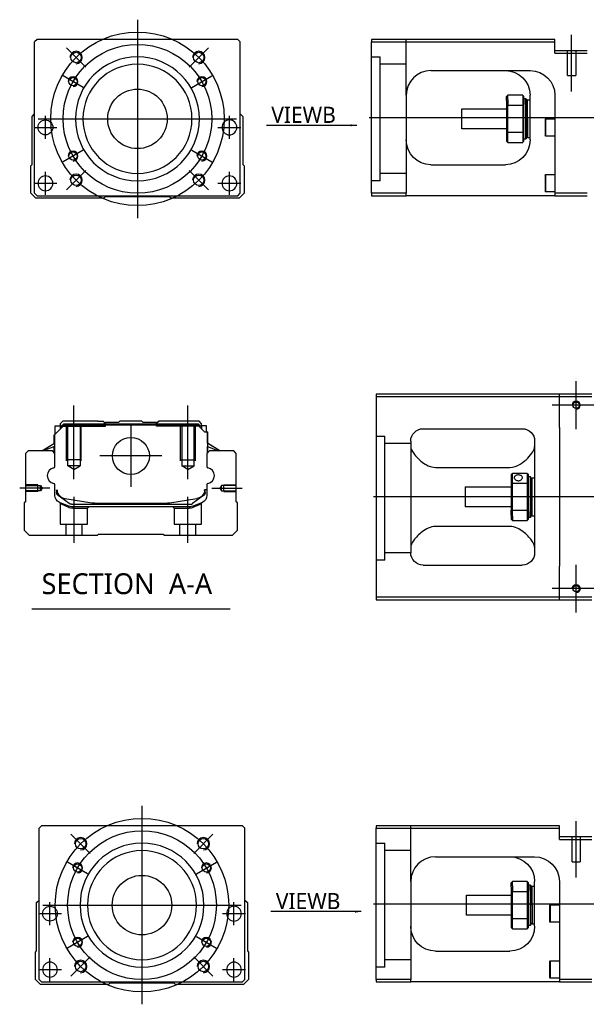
# Model space of a CAD drawing. Header units: millimetres. Extents: x 2891 to 6329, y -1599 to 860.
# Tile 13 of 37: x 3410 to 3639, y -244 to 153. Entities that reach past the tile are written whole.
import ezdxf
from ezdxf.lldxf.tags import DXFTag

# ---------------------------------------------------------------- set-up
doc = ezdxf.new("R2010")
doc.units = ezdxf.units.MM
doc.layers.get('0').update_dxf_attribs({"linetype": 'CONTINUOUS'})
doc.styles.add('CHN', font='Microsoft JhengHei.ttf')
doc.styles.add('DIM-7', font='SIMPLEX.shx', dxfattribs={"width": 0.7, "bigfont": 'chineset.shx'})
tags = doc.linetypes.add('DASHED', pattern=[25.72, 12.86, -12.86]).pattern_tags.tags
tags[6:7] = [DXFTag(74, 4), DXFTag(75, 0), DXFTag(340, '0'), DXFTag(46, 0.0), DXFTag(50, 0.0), DXFTag(44, 0.0), DXFTag(45, 0.0)]
tags[4:5] = [DXFTag(74, 4), DXFTag(75, 0), DXFTag(340, '0'), DXFTag(46, 0.0), DXFTag(50, 0.0), DXFTag(44, 0.0), DXFTag(45, 0.0)]
doc.dimstyles.new('CNS', dxfattribs={"dimtxt": 3.5, "dimasz": 2.5, "dimexe": 1, "dimexo": 1, "dimgap": 1, "dimtad": 1, "dimdsep": 46, "dimtxsty": 'DIM-7', "dimcen": 0.09, "dimclrd": 4, "dimclre": 4, "dimclrt": 1, "dimadec": 0, "dimazin": 0, "dimtfac": 1, "dimtmove": 0, "dimatfit": 3, "dimfxl": 1, "dimtvp": 0.971429, "dimtolj": 1, "dimarcsym": 0})

msp = doc.modelspace()

# ---------------------------------------------------------------- linework, layer by layer
at = {"ltscale": 0.3}
for p, q in [((3457.88, 153.02), (3457.88, 73.02)), ((3417.88, 113.02), (3497.88, 113.02)), ((3459.71, -164.11), (3459.71, -244.11)), ((3419.71, -204.11), (3499.71, -204.11))]:
    msp.add_line(p, q, dxfattribs=at)
at = {"linetype": 'Continuous'}
for p, q in [((3417.38, 145.02), (3416.38, 144.02)), ((3416.38, 83.02), (3416.38, 144.02)), ((3485.88, 145.02), (3417.38, 145.02)), ((3498.38, 145.02), (3485.88, 145.02)), ((3499.38, 144.02), (3498.38, 145.02)), ((3499.38, 83.02), (3499.38, 144.02)), ((3552.29, 145.02), (3552.29, 144.02)), ((3626.29, 145.02), (3552.29, 145.02)), ((3552.29, 144.02), (3626.29, 144.02)), ((3552.29, 83.02), (3552.29, 144.02)), ((3626.29, 144.02), (3626.29, 145.02)), ((3626.29, 139.52), (3626.29, 144.02)), ((3639.29, 140.52), (3626.29, 140.52)), ((3626.29, 139.52), (3639.29, 139.52)), ((3576.29, 132.52), (3616.29, 132.52)), ((3566.29, 122.52), (3566.29, 83.02)), ((3606.79, 120.44), (3606.79, 122.02)), ((3606.79, 120.44), (3606.79, 118.42)), ((3613.29, 122.52), (3607.29, 122.52)), ((3607.29, 120.79), (3607.29, 122.52)), ((3607.29, 120.79), (3607.29, 118.56)), ((3613.29, 122.52), (3613.29, 120.79)), ((3613.29, 120.79), (3613.29, 118.56)), ((3613.79, 118.42), (3613.79, 122.02)), ((3613.79, 121.27), (3614.49, 121.27)), ((3614.49, 121.27), (3614.79, 120.97)), ((3614.49, 118.85), (3614.49, 121.27)), ((3614.79, 120.97), (3614.79, 118.64)), ((3614.79, 120.17), (3615.29, 120.67)), ((3615.29, 120.67), (3616.29, 120.67)), ((3615.29, 113.02), (3615.29, 120.67)), ((3616.29, 104.52), (3616.29, 122.52)), ((3626.29, 122.52), (3626.29, 83.02)), ((3588.79, 117.02), (3606.79, 117.02)), ((3588.79, 113.02), (3588.79, 117.02)), ((3606.79, 118.42), (3606.79, 107.61)), ((3607.29, 107.47), (3607.29, 118.56)), ((3607.29, 118.56), (3613.29, 118.56)), ((3613.29, 118.56), (3613.29, 107.47)), ((3613.79, 107.61), (3613.79, 118.42)), ((3614.49, 118.85), (3614.49, 104.77)), ((3614.79, 105.07), (3614.79, 118.64)), ((3415.38, 114.02), (3416.38, 115.02)), ((3415.38, 94.56), (3415.38, 114.02)), ((3499.38, 115.02), (3500.38, 114.02)), ((3500.38, 114.02), (3500.38, 94.56)), ((3588.79, 109.02), (3588.79, 113.02)), ((3615.29, 113.02), (3615.29, 105.37)), ((3622.29, 112.83), (3622.54, 113.08)), ((3622.29, 112.83), (3622.29, 109.58)), ((3622.54, 113.08), (3626.29, 113.08)), ((3622.54, 113.08), (3622.54, 109.58)), ((3606.79, 109.02), (3588.79, 109.02)), ((3606.79, 107.61), (3606.79, 104.02)), ((3607.29, 103.52), (3607.29, 107.47)), ((3613.29, 107.47), (3607.29, 107.47)), ((3613.29, 107.47), (3613.29, 103.52)), ((3613.79, 104.02), (3613.79, 107.61)), ((3622.29, 109.58), (3622.29, 106.33)), ((3622.54, 109.58), (3622.54, 106.08)), ((3607.29, 103.52), (3613.29, 103.52)), ((3614.49, 104.77), (3613.79, 104.77)), ((3614.79, 105.07), (3614.49, 104.77)), ((3615.29, 105.37), (3614.79, 105.87)), ((3616.29, 105.37), (3615.29, 105.37)), ((3622.54, 106.08), (3622.29, 106.33)), ((3626.29, 106.08), (3622.54, 106.08)), ((3414.88, 94.07), (3415.38, 94.56)), ((3414.88, 83.02), (3414.88, 94.07)), ((3500.38, 94.56), (3500.87, 94.07)), ((3500.88, 94.07), (3500.88, 83.02)), ((3576.29, 94.52), (3606.29, 94.52)), ((3622.29, 90.27), (3622.54, 90.52)), ((3622.29, 90.27), (3622.29, 87.02)), ((3622.54, 90.52), (3626.29, 90.52)), ((3622.54, 90.52), (3622.54, 87.02)), ((3622.29, 87.02), (3622.29, 83.77)), ((3622.54, 83.52), (3622.29, 83.77)), ((3622.54, 87.02), (3622.54, 83.52)), ((3626.29, 83.52), (3622.54, 83.52)), ((3416.88, 81.02), (3414.88, 83.02)), ((3416.38, 83.02), (3417.38, 82.02)), ((3444.38, 81.02), (3416.88, 81.02)), ((3417.38, 82.02), (3498.38, 82.02)), ((3444.88, 81.52), (3444.38, 81.02)), ((3470.88, 81.52), (3444.88, 81.52)), ((3471.38, 81.02), (3470.88, 81.52)), ((3498.88, 81.02), (3471.38, 81.02)), ((3498.38, 82.02), (3499.38, 83.02)), ((3500.88, 83.02), (3498.88, 81.02)), ((3552.29, 83.02), (3552.29, 82.02)), ((3566.29, 83.02), (3552.29, 83.02)), ((3552.29, 82.02), (3566.29, 82.02)), ((3566.29, 82.02), (3566.29, 83.02)), ((3626.29, 82.02), (3566.29, 82.02)), ((3626.29, 83.02), (3626.29, 82.02)), ((3639.29, 83.02), (3626.29, 83.02)), ((3626.29, 82.02), (3639.29, 82.02)), ((3628.12, 2.04), (3554.12, 2.04)), ((3554.12, 2.04), (3554.12, -79.96)), ((3554.12, 1.04), (3628.12, 1.04)), ((3628.12, 1.04), (3628.12, 2.04)), ((3641.12, 2.04), (3628.12, 2.04)), ((3628.12, 1.04), (3641.12, 1.04)), ((3628.12, -11.46), (3628.12, 1.04)), ((3424.35, -14.39), (3428.25, -10.49)), ((3424.75, -10.79), (3426.75, -10.79)), ((3424.75, -13.99), (3424.75, -10.79)), ((3427.75, -8.94), (3426.75, -9.94)), ((3426.75, -9.94), (3426.75, -10.79)), ((3426.75, -10.79), (3426.75, -11.99)), ((3427.25, -10.94), (3426.75, -10.94)), ((3427.25, -10.86), (3428.12, -9.99)), ((3427.25, -11.49), (3427.25, -10.86)), ((3427.49, -10.95), (3427.25, -10.86)), ((3427.49, -10.95), (3428.21, -10.22)), ((3427.49, -11.26), (3427.49, -10.95)), ((3441.93, -8.94), (3427.75, -8.94)), ((3428.12, -9.99), (3482.35, -9.99)), ((3428.21, -10.22), (3428.12, -9.99)), ((3428.21, -10.22), (3482.26, -10.22)), ((3482.22, -10.49), (3428.25, -10.49)), ((3441.93, -8.94), (3444.03, -8.94)), ((3444.03, -8.94), (3444.58, -9.49)), ((3444.58, -9.49), (3444.93, -9.49)), ((3450.23, -9.49), (3444.93, -9.49)), ((3444.93, -9.99), (3444.93, -9.49)), ((3450.23, -9.49), (3450.78, -8.94)), ((3459.68, -8.94), (3450.78, -8.94)), ((3460.23, -9.49), (3459.68, -8.94)), ((3465.53, -9.49), (3460.23, -9.49)), ((3465.53, -9.49), (3465.89, -9.49)), ((3465.53, -9.99), (3465.53, -9.49)), ((3465.88, -9.49), (3466.43, -8.94)), ((3465.89, -9.49), (3466.44, -8.94)), ((3466.43, -8.94), (3466.44, -8.94)), ((3468.53, -8.94), (3466.44, -8.94)), ((3482.72, -8.94), (3468.53, -8.94)), ((3484.92, -13.19), (3482.22, -10.49)), ((3482.26, -10.22), (3482.35, -9.99)), ((3482.98, -10.95), (3482.26, -10.22)), ((3483.22, -10.86), (3482.35, -9.99)), ((3483.72, -9.94), (3482.72, -8.94)), ((3482.98, -10.95), (3483.22, -10.86)), ((3482.98, -11.26), (3482.98, -10.95)), ((3483.22, -11.49), (3483.22, -10.86)), ((3483.72, -10.94), (3483.22, -10.94)), ((3483.72, -10.79), (3483.72, -9.94)), ((3485.72, -10.79), (3483.72, -10.79)), ((3483.72, -10.79), (3483.72, -11.99)), ((3485.72, -13.19), (3485.72, -10.79)), ((3485.72, -10.79), (3485.72, -10.79)), ((3628.12, -11.46), (3628.12, -67.46)), ((3424.25, -17.9), (3424.25, -14.49)), ((3424.35, -17.84), (3424.35, -14.39)), ((3424.4, -14.34), (3424.4, -20.44)), ((3484.92, -13.19), (3486.07, -13.19)), ((3486.07, -13.19), (3486.07, -20.44)), ((3486.07, -13.19), (3486.12, -13.19)), ((3486.12, -17.84), (3486.12, -13.19)), ((3486.12, -13.19), (3486.22, -13.19)), ((3486.22, -17.9), (3486.22, -13.19)), ((3573.12, -11.96), (3613.12, -11.96)), ((3419.35, -20.94), (3424.4, -17.81)), ((3424.4, -19.15), (3419.9, -20.94)), ((3424.25, -21.64), (3424.25, -19.21)), ((3424.35, -21.74), (3424.35, -19.17)), ((3491.12, -20.94), (3486.07, -17.81)), ((3486.07, -19.15), (3490.57, -20.94)), ((3486.12, -21.74), (3486.12, -19.17)), ((3491.12, -20.94), (3486.22, -17.9)), ((3486.22, -21.64), (3486.22, -19.21)), ((3568.12, -16.96), (3568.12, -61.96)), ((3618.12, -16.96), (3618.12, -61.96)), ((3413.73, -20.94), (3412.73, -21.94)), ((3412.73, -21.94), (3412.73, -41.39)), ((3423.55, -20.94), (3413.73, -20.94)), ((3424.55, -21.94), (3423.55, -20.94)), ((3424.55, -27.26), (3424.55, -21.94)), ((3486.92, -20.94), (3485.92, -21.94)), ((3485.92, -21.94), (3485.92, -27.26)), ((3496.73, -20.94), (3486.92, -20.94)), ((3497.73, -21.94), (3496.73, -20.94)), ((3497.73, -41.39), (3497.73, -21.94)), ((3578.12, -27.55), (3608.12, -27.55)), ((3608.62, -30.46), (3608.62, -34.05)), ((3615.12, -29.96), (3609.12, -29.96)), ((3609.12, -33.91), (3609.12, -29.96)), ((3615.12, -29.96), (3615.12, -33.91)), ((3615.62, -34.05), (3615.62, -30.46)), ((3615.62, -31.21), (3616.32, -31.21)), ((3616.32, -31.21), (3616.62, -31.51)), ((3616.32, -31.21), (3616.32, -45.29)), ((3616.62, -45.08), (3616.62, -31.51)), ((3424.55, -38.88), (3424.55, -34.49)), ((3485.92, -34.49), (3485.92, -38.88)), ((3590.12, -35.46), (3608.62, -35.46)), ((3590.12, -35.46), (3590.12, -43.46)), ((3608.62, -34.05), (3608.62, -44.87)), ((3609.12, -45), (3609.12, -33.91)), ((3609.12, -33.91), (3615.12, -33.91)), ((3615.12, -33.91), (3615.12, -45)), ((3615.62, -44.87), (3615.62, -34.05)), ((3616.62, -32.31), (3617.12, -31.81)), ((3617.12, -31.81), (3618.12, -31.81)), ((3617.12, -47.11), (3617.12, -31.81)), ((3425.25, -36.6), (3425.25, -37.68)), ((3425.55, -36.6), (3425.55, -37.64)), ((3425.94, -38.94), (3425.87, -38.89)), ((3430.36, -42.16), (3425.94, -38.94)), ((3484.53, -38.94), (3480.11, -42.16)), ((3484.6, -38.89), (3484.53, -38.94)), ((3485.92, -36.6), (3484.92, -36.6)), ((3484.92, -36.6), (3484.92, -37.64)), ((3485.22, -37.68), (3485.22, -36.6)), ((3412.23, -41.89), (3412.23, -52.94)), ((3412.73, -41.39), (3412.24, -41.89)), ((3428.62, -40.07), (3439.53, -41.81)), ((3431.24, -42.44), (3479.23, -42.44)), ((3478.72, -43.44), (3431.75, -43.44)), ((3441.19, -41.94), (3469.28, -41.94)), ((3470.94, -41.81), (3481.85, -40.07)), ((3484.06, -41.65), (3480.63, -43.06)), ((3498.23, -41.89), (3497.73, -41.39)), ((3498.23, -52.94), (3498.23, -41.89)), ((3608.62, -43.46), (3590.12, -43.46)), ((3608.62, -46.88), (3608.62, -44.87)), ((3608.62, -46.88), (3608.62, -48.46)), ((3615.12, -45), (3609.12, -45)), ((3609.12, -47.24), (3609.12, -45)), ((3609.12, -47.24), (3609.12, -48.96)), ((3615.12, -45), (3615.12, -47.24)), ((3615.12, -47.24), (3615.12, -48.96)), ((3615.62, -48.46), (3615.62, -44.87)), ((3616.32, -47.71), (3616.32, -45.29)), ((3616.62, -47.41), (3616.32, -47.71)), ((3616.62, -45.08), (3616.62, -47.41)), ((3616.62, -46.61), (3617.12, -47.11)), ((3617.12, -47.11), (3618.12, -47.11)), ((3608.12, -51.37), (3578.12, -51.37)), ((3609.12, -48.96), (3615.12, -48.96)), ((3616.32, -47.71), (3615.62, -47.71)), ((3412.23, -52.94), (3414.23, -54.94)), ((3414.23, -54.94), (3441.73, -54.94)), ((3441.73, -54.94), (3442.23, -54.44)), ((3442.23, -54.44), (3468.23, -54.44)), ((3468.23, -54.44), (3468.73, -54.94)), ((3468.73, -54.94), (3496.23, -54.94)), ((3496.23, -54.94), (3498.23, -52.94)), ((3573.12, -66.96), (3613.12, -66.96)), ((3628.12, -79.96), (3628.12, -67.46)), ((3554.12, -79.96), (3554.12, -80.96)), ((3628.12, -79.96), (3554.12, -79.96)), ((3554.12, -80.96), (3628.12, -80.96)), ((3628.12, -80.96), (3628.12, -79.96)), ((3641.12, -79.96), (3628.12, -79.96)), ((3628.12, -80.96), (3641.12, -80.96)), ((3419.21, -172.11), (3418.21, -173.11)), ((3418.21, -234.11), (3418.21, -173.11)), ((3487.71, -172.11), (3419.21, -172.11)), ((3500.21, -172.11), (3487.71, -172.11)), ((3501.21, -173.11), (3500.21, -172.11)), ((3501.21, -234.11), (3501.21, -173.11)), ((3554.12, -172.11), (3554.12, -173.11)), ((3628.12, -172.11), (3554.12, -172.11)), ((3554.12, -173.11), (3628.12, -173.11)), ((3554.12, -234.11), (3554.12, -173.11)), ((3628.12, -173.11), (3628.12, -172.11)), ((3628.12, -177.61), (3628.12, -173.11)), ((3641.12, -176.61), (3628.12, -176.61)), ((3628.12, -177.61), (3641.12, -177.61)), ((3578.12, -184.61), (3618.12, -184.61)), ((3568.12, -194.61), (3568.12, -234.11)), ((3608.62, -196.69), (3608.62, -195.11)), ((3608.62, -196.69), (3608.62, -198.7)), ((3615.12, -194.61), (3609.12, -194.61)), ((3609.12, -196.33), (3609.12, -194.61)), ((3609.12, -196.33), (3609.12, -198.56)), ((3615.12, -194.61), (3615.12, -196.33)), ((3615.12, -196.33), (3615.12, -198.56)), ((3615.62, -198.7), (3615.62, -195.11)), ((3615.62, -195.86), (3616.32, -195.86)), ((3616.32, -195.86), (3616.62, -196.16)), ((3616.32, -198.28), (3616.32, -195.86)), ((3616.32, -198.28), (3616.32, -212.36)), ((3616.62, -196.16), (3616.62, -198.49)), ((3616.62, -196.96), (3617.12, -196.46)), ((3616.62, -212.06), (3616.62, -198.49)), ((3617.12, -196.46), (3618.12, -196.46)), ((3617.12, -204.11), (3617.12, -196.46)), ((3618.12, -212.61), (3618.12, -194.61)), ((3628.12, -194.61), (3628.12, -234.11)), ((3417.21, -203.11), (3418.21, -202.11)), ((3501.21, -202.11), (3502.21, -203.11)), ((3590.62, -200.11), (3608.62, -200.11)), ((3590.62, -204.11), (3590.62, -200.11)), ((3608.62, -198.7), (3608.62, -209.52)), ((3609.12, -209.66), (3609.12, -198.56)), ((3609.12, -198.56), (3615.12, -198.56)), ((3615.12, -198.56), (3615.12, -209.66)), ((3615.62, -209.52), (3615.62, -198.7)), ((3417.21, -222.56), (3417.21, -203.11)), ((3502.21, -203.11), (3502.21, -222.56)), ((3590.62, -208.11), (3590.62, -204.11)), ((3617.12, -204.11), (3617.12, -211.76)), ((3624.12, -204.29), (3624.37, -204.04)), ((3624.12, -204.29), (3624.12, -207.54)), ((3624.37, -204.04), (3628.12, -204.04)), ((3624.37, -204.04), (3624.37, -207.54)), ((3608.62, -208.11), (3590.62, -208.11)), ((3608.62, -209.52), (3608.62, -213.11)), ((3609.12, -213.61), (3609.12, -209.66)), ((3615.12, -209.66), (3609.12, -209.66)), ((3615.12, -209.66), (3615.12, -213.61)), ((3615.62, -213.11), (3615.62, -209.52)), ((3624.12, -207.54), (3624.12, -210.79)), ((3624.37, -207.54), (3624.37, -211.04)), ((3609.12, -213.61), (3615.12, -213.61)), ((3616.32, -212.36), (3615.62, -212.36)), ((3616.62, -212.06), (3616.32, -212.36)), ((3617.12, -211.76), (3616.62, -211.26)), ((3618.12, -211.76), (3617.12, -211.76)), ((3624.37, -211.04), (3624.12, -210.79)), ((3628.12, -211.04), (3624.37, -211.04)), ((3416.71, -223.06), (3417.21, -222.56)), ((3416.71, -234.11), (3416.71, -223.06)), ((3502.21, -222.56), (3502.71, -223.06)), ((3502.71, -223.06), (3502.71, -234.11)), ((3578.12, -222.61), (3608.12, -222.61)), ((3624.12, -226.86), (3624.37, -226.61)), ((3624.12, -226.86), (3624.12, -230.11)), ((3624.12, -230.11), (3624.12, -233.36)), ((3624.37, -226.61), (3628.12, -226.61)), ((3624.37, -226.61), (3624.37, -230.11)), ((3624.37, -230.11), (3624.37, -233.61)), ((3418.71, -236.11), (3416.71, -234.11)), ((3418.21, -234.11), (3419.21, -235.11)), ((3500.21, -235.11), (3501.21, -234.11)), ((3502.71, -234.11), (3500.71, -236.11)), ((3554.12, -234.11), (3554.12, -235.11)), ((3568.12, -234.11), (3554.12, -234.11)), ((3568.12, -235.11), (3568.12, -234.11)), ((3624.37, -233.61), (3624.12, -233.36)), ((3628.12, -233.61), (3624.37, -233.61)), ((3628.12, -234.11), (3628.12, -235.11)), ((3641.12, -234.11), (3628.12, -234.11)), ((3446.21, -236.11), (3418.71, -236.11)), ((3419.21, -235.11), (3500.21, -235.11)), ((3446.71, -235.61), (3446.21, -236.11)), ((3472.71, -235.61), (3446.71, -235.61)), ((3473.21, -236.11), (3472.71, -235.61)), ((3500.71, -236.11), (3473.21, -236.11)), ((3554.12, -235.11), (3568.12, -235.11)), ((3628.12, -235.11), (3568.12, -235.11)), ((3628.12, -235.11), (3641.12, -235.11))]:
    msp.add_line(p, q, dxfattribs=at)
at = {"linetype": 'DASHED', "ltscale": 0.3}
for p, q in [((3566.29, 122.51), (3566.29, 145.02)), ((3552.29, 138.02), (3555.79, 138.02)), ((3555.79, 88.02), (3555.79, 138.02)), ((3566.29, 135.02), (3555.79, 135.02)), ((3566.29, 91.02), (3555.79, 91.02)), ((3554.12, -14.98), (3557.62, -14.98)), ((3557.62, -64.98), (3557.62, -14.98)), ((3568.12, -17.98), (3557.62, -17.98)), ((3568.12, -61.98), (3557.62, -61.98)), ((3568.12, -194.61), (3568.12, -172.11)), ((3554.12, -179.11), (3557.62, -179.11)), ((3557.62, -229.11), (3557.62, -179.11)), ((3568.12, -182.11), (3557.62, -182.11)), ((3568.12, -226.11), (3557.62, -226.11))]:
    msp.add_line(p, q, dxfattribs=at)
at = {"ltscale": 0.2}
for p, q in [((3633.04, 124.1), (3633.04, 146.93)), ((3437.02, 133.88), (3429.24, 141.65)), ((3478.73, 133.88), (3486.51, 141.65)), ((3437.02, 92.16), (3429.24, 84.38)), ((3478.73, 92.16), (3486.51, 84.38)), ((3634.87, -12.11), (3634.87, 7.19)), ((3432.23, -32.36), (3432.23, -2.53)), ((3478.23, -32.36), (3478.23, -2.53)), ((3644.52, -2.46), (3625.22, -2.46)), ((3455.23, -10.47), (3455.23, -35.42)), ((3467.71, -22.94), (3442.76, -22.94)), ((3422.52, -35.94), (3410.37, -35.94)), ((3432.29, -57.94), (3432.29, -39.44)), ((3478.18, -57.94), (3478.18, -39.44)), ((3487.95, -35.94), (3500.1, -35.94)), ((3634.87, -86.11), (3634.87, -66.81)), ((3644.52, -76.46), (3625.22, -76.46)), ((3634.87, -193.02), (3634.87, -170.2)), ((3438.85, -183.25), (3431.07, -175.47)), ((3480.57, -183.25), (3488.35, -175.47)), ((3438.85, -224.97), (3431.07, -232.75)), ((3480.57, -224.97), (3488.35, -232.75))]:
    msp.add_line(p, q, dxfattribs=at)
at = {"linetype": 'DASHED'}
for p, q in [((3631.39, 130.52), (3631.39, 140.52)), ((3634.69, 140.52), (3634.69, 130.52)), ((3631.39, 130.52), (3634.69, 130.52)), ((3555.79, 88.02), (3552.29, 88.02)), ((3427.25, -10.94), (3444.93, -10.94)), ((3444.58, -10.94), (3444.58, -9.49)), ((3444.93, -10.94), (3444.93, -9.99)), ((3465.53, -10.94), (3465.53, -9.99)), ((3483.22, -10.94), (3465.53, -10.94)), ((3465.88, -10.94), (3465.88, -9.49)), ((3483.72, -10.94), (3483.72, -10.79)), ((3485.72, -12.94), (3485.72, -12.94)), ((3486.28, -17.94), (3486.28, -17.94)), ((3426.73, -42.12), (3426.73, -50.44)), ((3437.73, -43.94), (3438.23, -43.44)), ((3472.18, -43.44), (3472.68, -43.94)), ((3483.68, -50.44), (3483.68, -42.14)), ((3431.79, -43.94), (3437.73, -43.94)), ((3437.73, -50.44), (3437.73, -43.94)), ((3472.68, -43.94), (3472.68, -50.44)), ((3472.68, -43.94), (3478.68, -43.94)), ((3426.73, -50.44), (3432.23, -50.44)), ((3428.93, -50.44), (3428.93, -54.94)), ((3432.23, -50.44), (3437.73, -50.44)), ((3435.53, -54.94), (3435.53, -50.44)), ((3472.68, -50.44), (3483.68, -50.44)), ((3474.88, -50.44), (3474.88, -54.94)), ((3481.48, -54.94), (3481.48, -50.44)), ((3557.62, -64.98), (3554.12, -64.98)), ((3633.22, -186.61), (3633.22, -176.61)), ((3636.52, -176.61), (3636.52, -186.61)), ((3633.22, -186.61), (3636.52, -186.61)), ((3557.62, -229.11), (3554.12, -229.11))]:
    msp.add_line(p, q, dxfattribs=at)
at = {"ltscale": 0.1}
for p, q in [((3435.92, 125.69), (3427.87, 130.34)), ((3479.83, 125.69), (3487.88, 130.34)), ((3420.76, 104.93), (3420.76, 114.23)), ((3494.99, 104.93), (3494.99, 114.23)), ((3416.11, 109.58), (3425.41, 109.58)), ((3490.34, 109.58), (3499.64, 109.58)), ((3435.92, 100.34), (3427.87, 95.69)), ((3479.83, 100.34), (3487.88, 95.69)), ((3420.76, 82.37), (3420.76, 91.67)), ((3494.99, 82.37), (3494.99, 91.67)), ((3416.11, 87.02), (3425.41, 87.02)), ((3490.34, 87.02), (3499.64, 87.02)), ((3437.76, -191.44), (3429.7, -186.79)), ((3481.66, -191.44), (3489.72, -186.79)), ((3422.59, -212.19), (3422.59, -202.89)), ((3496.82, -212.19), (3496.82, -202.89)), ((3417.94, -207.54), (3427.24, -207.54)), ((3492.17, -207.54), (3501.47, -207.54)), ((3437.76, -216.79), (3429.7, -221.44)), ((3481.66, -216.79), (3489.72, -221.44)), ((3422.59, -234.76), (3422.59, -225.46)), ((3496.82, -234.76), (3496.82, -225.46)), ((3417.94, -230.11), (3427.24, -230.11)), ((3492.17, -230.11), (3501.47, -230.11))]:
    msp.add_line(p, q, dxfattribs=at)
for p, q in [((3551.29, 113.52), (3993.29, 113.52)), ((4095.12, -39.5), (3553.12, -39.46)), ((3415.22, -84.57), (3495.27, -84.57)), ((3553.12, -203.61), (4095.12, -203.61))]:
    msp.add_line(p, q)
at = {"linetype": 'DASHED', "ltscale": 0.1}
for p, q in [((3429.23, -24.94), (3429.23, -10.94)), ((3429.73, -26.94), (3429.73, -10.94)), ((3434.73, -10.94), (3434.73, -26.94)), ((3435.23, -24.94), (3435.23, -10.94)), ((3475.23, -24.94), (3475.23, -10.94)), ((3475.73, -10.94), (3475.73, -26.94)), ((3480.73, -26.94), (3480.73, -10.94)), ((3481.23, -24.94), (3481.23, -10.94)), ((3435.23, -24.49), (3429.23, -24.49)), ((3434.73, -26.94), (3429.73, -26.94)), ((3432.23, -28.39), (3429.73, -26.94)), ((3432.23, -28.39), (3434.73, -26.94)), ((3475.23, -24.49), (3481.23, -24.49)), ((3475.73, -26.94), (3480.73, -26.94)), ((3478.23, -28.39), (3475.73, -26.94)), ((3478.23, -28.39), (3480.73, -26.94)), ((3417.73, -34.64), (3412.73, -34.64)), ((3412.73, -34.87), (3418.73, -34.87)), ((3417.73, -37.24), (3417.73, -34.64)), ((3418.73, -34.87), (3419.38, -35.94)), ((3418.73, -37.02), (3418.73, -34.87)), ((3491.74, -34.87), (3491.09, -35.94)), ((3497.73, -34.87), (3491.74, -34.87)), ((3491.74, -37.02), (3491.74, -34.87)), ((3492.73, -37.24), (3492.73, -34.64)), ((3492.73, -34.64), (3497.73, -34.64)), ((3418.73, -37.02), (3412.73, -37.02)), ((3417.73, -37.24), (3412.73, -37.24)), ((3419.38, -35.94), (3418.73, -37.02)), ((3491.09, -35.94), (3491.74, -37.02)), ((3491.74, -37.02), (3497.73, -37.02)), ((3492.73, -37.24), (3497.73, -37.24))]:
    msp.add_line(p, q, dxfattribs=at)
at = {"ltscale": 0.3}
for centre, radius in [((3457.88, 113.02), 35), ((3457.88, 113.02), 30), ((3459.71, -204.11), 35), ((3459.71, -204.11), 30)]:
    msp.add_circle(centre, radius, dxfattribs=at)
at = {"linetype": 'Continuous'}
for centre, radius in [((3433.13, 137.76), 2.1), ((3482.62, 137.76), 2.1), ((3431.89, 128.02), 1.65), ((3483.86, 128.02), 1.65), ((3457.88, 113.02), 12), ((3420.76, 109.58), 3), ((3431.89, 98.02), 1.65), ((3483.86, 98.02), 1.65), ((3433.13, 88.27), 2.1), ((3482.62, 88.27), 2.1), ((3455.23, -22.94), 7.47), ((3434.96, -179.36), 2.1), ((3484.46, -179.36), 2.1), ((3433.73, -189.11), 1.65), ((3485.69, -189.11), 1.65), ((3459.71, -204.11), 12), ((3422.59, -207.54), 3), ((3433.73, -219.11), 1.65), ((3485.69, -219.11), 1.65), ((3434.96, -228.86), 2.1), ((3484.46, -228.86), 2.1)]:
    msp.add_circle(centre, radius, dxfattribs=at)
at = {"linetype": 'Continuous', "extrusion": (0, 0, -1)}
for centre, radius in [((-3457.88, 113.02), 25), ((-3457.88, 113.02), 22), ((-3494.99, 109.58), 3), ((-3420.76, 87.02), 3), ((-3494.99, 87.02), 3), ((-3459.71, -204.11), 25), ((-3459.71, -204.11), 22), ((-3496.82, -207.54), 3), ((-3422.59, -230.11), 3), ((-3496.82, -230.11), 3)]:
    msp.add_circle(centre, radius, dxfattribs=at)
for centre in [(3634.87, -2.46), (3634.87, -76.46)]:
    msp.add_circle(centre, 1.25)
for centre, radius, start, end in [((3433.13, 137.76), 2.5, 270, 180), ((3482.62, 137.76), 2.5, 270, 180), ((3431.89, 128.02), 2, 270, 180), ((3483.86, 128.02), 2, 270, 180), ((3431.89, 98.02), 2, 270, 180), ((3483.86, 98.02), 2, 270, 180), ((3433.13, 88.27), 2.5, 270, 180), ((3482.62, 88.27), 2.5, 270, 180), ((3424.68, -30.87), 3.17, 98.9371, 261.0629), ((3485.79, -30.87), 3.17, 278.9371, 81.0629), ((3434.96, -179.36), 2.5, 270, 180), ((3484.46, -179.36), 2.5, 270, 180), ((3433.73, -189.11), 2, 270, 180), ((3485.69, -189.11), 2, 270, 180), ((3433.73, -219.11), 2, 270, 180), ((3485.69, -219.11), 2, 270, 180), ((3434.96, -228.86), 2.5, 270, 180), ((3484.46, -228.86), 2.5, 270, 180)]:
    msp.add_arc(centre, radius, start, end)
at = {"linetype": 'Continuous'}
for centre, radius, start, end in [((3576.29, 122.52), 10, 90, 180), ((3634.87, -2.46), 1.65, 270, 180), ((3424.05, -27.26), 0.5, 285.1919, 0), ((3486.42, -27.26), 0.5, 180, 254.8081), ((3424.05, -34.49), 0.5, 0, 74.8081), ((3486.42, -34.49), 0.5, 105.1919, 180), ((3429.25, -36.12), 4, 202.3316, 260.9414), ((3481.22, -36.12), 4, 337.6678, 353.1681), ((3481.22, -36.12), 3.77, 349.0413, 352.7469), ((3441.19, -31.44), 10.5, 260.9414, 270), ((3469.28, -31.44), 10.5, 270, 279.0586), ((3479.23, -40.94), 1.5, 270, 306.0274), ((3578.12, -194.61), 10, 90, 180)]:
    msp.add_arc(centre, radius, start, end, dxfattribs=at)
at = {"linetype": 'Continuous', "extrusion": (0, 0, -1)}
for centre, radius, start, end in [((-3606.29, 122.52), 10, 90, 180), ((-3616.29, 122.52), 10, 90, 180), ((-3576.29, 104.52), 10, 270, 0), ((-3606.29, 104.52), 10, 180, 270), ((-3427.55, -38.88), 3, 292.4327, 0), ((-3426.75, -37.68), 1.5, 306.0274, 0), ((-3429.25, -36.12), 4, 337.6678, 353.1681), ((-3429.25, -36.12), 3.77, 349.0413, 352.7469), ((-3481.22, -36.12), 4, 202.3316, 260.9414), ((-3482.92, -38.88), 3, 180, 247.5673), ((-3483.72, -37.68), 1.5, 180, 233.9726), ((-3431.75, -38.44), 5, 270, 292.4327), ((-3431.24, -40.94), 1.5, 270, 306.0274), ((-3478.72, -38.44), 5, 247.5673, 270), ((-3608.12, -194.61), 10, 90, 180), ((-3618.12, -194.61), 10, 90, 180), ((-3578.12, -212.61), 10, 270, 0), ((-3608.12, -212.61), 10, 180, 270)]:
    msp.add_arc(centre, radius, start, end, dxfattribs=at)
at = {"linetype": 'Continuous', "extrusion": (-1e-16, 0, -1)}
for centre, radius, start, end in [((-3573.12, -16.96), 5, 0, 90), ((-3613.12, -16.96), 5, 90, 180), ((-3573.12, -61.96), 5, 270, 0), ((-3613.12, -61.96), 5, 180, 270), ((-3634.87, -76.46), 1.65, 0, 270)]:
    msp.add_arc(centre, radius, start, end, dxfattribs=at)
at = {"linetype": 'Continuous'}
for points, degree in [([(3571.29, 131.18), (3571.26, 131.16), (3571.23, 131.14), (3571.2, 131.12)], 3), ([(3607.29, 122.52), (3607.12, 122.35), (3606.96, 122.18), (3606.79, 122.02)], 3), ([(3613.29, 122.52), (3613.46, 122.35), (3613.62, 122.18), (3613.79, 122.02)], 3), ([(3607.29, 118.56), (3607.12, 118.52), (3606.96, 118.47), (3606.79, 118.42)], 3), ([(3613.79, 118.42), (3613.62, 118.47), (3613.46, 118.52), (3613.29, 118.56)], 3), ([(3607.29, 107.47), (3607.12, 107.52), (3606.96, 107.56), (3606.79, 107.61)], 3), ([(3613.79, 107.61), (3613.62, 107.56), (3613.46, 107.52), (3613.29, 107.47)], 3), ([(3606.79, 104.02), (3606.96, 103.85), (3607.12, 103.68), (3607.29, 103.52)], 3), ([(3613.79, 104.02), (3613.62, 103.85), (3613.46, 103.68), (3613.29, 103.52)], 3), ([(3568.12, -19.17), (3568.12, -19.92), (3568.6, -20.89), (3569.37, -21.96)], 3), ([(3424.4, -20.44), (3424.4, -21.04)], 1), ([(3424.4, -21.04), (3424.4, -21.79)], 1), ([(3486.07, -20.44), (3486.07, -21.04)], 1), ([(3486.07, -21.04), (3486.07, -21.79)], 1), ([(3608.62, -30.46), (3608.79, -30.29), (3608.96, -30.13), (3609.12, -29.96)], 3), ([(3615.12, -29.96), (3615.29, -30.13), (3615.46, -30.29), (3615.62, -30.46)], 3), ([(3609.12, -33.91), (3608.96, -33.96), (3608.79, -34), (3608.62, -34.05)], 3), ([(3615.12, -33.91), (3615.29, -33.96), (3615.46, -34), (3615.62, -34.05)], 3), ([(3609.12, -45), (3608.96, -44.96), (3608.79, -44.91), (3608.62, -44.87)], 3), ([(3615.12, -45), (3615.29, -44.96), (3615.46, -44.91), (3615.62, -44.87)], 3), ([(3609.12, -48.96), (3608.96, -48.79), (3608.79, -48.63), (3608.62, -48.46)], 3), ([(3615.62, -48.46), (3615.46, -48.63), (3615.29, -48.79), (3615.12, -48.96)], 3), ([(3569.37, -56.96), (3568.59, -58.03), (3568.12, -59), (3568.12, -59.75)], 3), ([(3618.12, -59.75), (3618.12, -59), (3617.66, -58.03), (3616.88, -56.96)], 3), ([(3573.12, -185.95), (3573.09, -185.97), (3573.06, -185.99), (3573.03, -186.01)], 3), ([(3609.12, -194.61), (3608.96, -194.78), (3608.79, -194.94), (3608.62, -195.11)], 3), ([(3615.12, -194.61), (3615.29, -194.78), (3615.46, -194.94), (3615.62, -195.11)], 3), ([(3609.12, -198.56), (3608.96, -198.61), (3608.79, -198.66), (3608.62, -198.7)], 3), ([(3615.62, -198.7), (3615.46, -198.66), (3615.29, -198.61), (3615.12, -198.56)], 3), ([(3609.12, -209.66), (3608.96, -209.61), (3608.79, -209.56), (3608.62, -209.52)], 3), ([(3615.62, -209.52), (3615.46, -209.56), (3615.29, -209.61), (3615.12, -209.66)], 3), ([(3608.62, -213.11), (3608.79, -213.28), (3608.96, -213.44), (3609.12, -213.61)], 3), ([(3615.62, -213.11), (3615.46, -213.28), (3615.29, -213.44), (3615.12, -213.61)], 3)]:
    msp.add_open_spline(points, degree=degree, dxfattribs=at)
for points, knots in [([(3566.86, 125.83), (3566.76, 125.57), (3566.63, 125.13), (3566.53, 124.69), (3566.49, 124.51)], [0, 0, 0, 0, 0.596588, 1, 1, 1, 1]), ([(3608.12, -27.55), (3609.65, -27.55), (3611.06, -26.99), (3613.46, -25.53), (3614.46, -24.67), (3617.02, -22.06), (3618.12, -20.34), (3618.12, -19.17)], [0, 0, 0, 0, 0.25, 0.25, 0.5, 0.5, 1, 1, 1, 1]), ([(3569.37, -21.96), (3570.19, -23.1), (3571.32, -24.32), (3574.21, -26.53), (3576.06, -27.55), (3578.12, -27.55)], [0, 0, 0, 0, 0.5, 0.5, 1, 1, 1, 1]), ([(3613.17, -31.68), (3613.17, -31.55), (3613.14, -31.42), (3613.02, -31.19), (3612.93, -31.08), (3612.7, -30.9), (3612.56, -30.82), (3612.25, -30.7), (3612.08, -30.65), (3611.71, -30.6), (3611.53, -30.6), (3611.16, -30.62), (3610.98, -30.65), (3610.65, -30.75), (3610.5, -30.81), (3610.23, -30.98), (3610.12, -31.08), (3609.96, -31.3), (3609.91, -31.42), (3609.88, -31.59), (3609.87, -31.64), (3609.87, -31.68)], [0, 0, 0, 0, 0.106605, 0.106605, 0.21316, 0.21316, 0.320465, 0.320465, 0.42832, 0.42832, 0.535356, 0.535356, 0.641477, 0.641477, 0.748016, 0.748016, 0.855648, 0.855648, 0.963354, 0.963354, 1, 1, 1, 1]), ([(3609.87, -31.68), (3609.87, -31.81), (3609.91, -31.95), (3610.03, -32.2), (3610.12, -32.33), (3610.35, -32.55), (3610.49, -32.65), (3610.8, -32.81), (3610.97, -32.87), (3611.33, -32.94), (3611.52, -32.94), (3611.89, -32.91), (3612.07, -32.87), (3612.4, -32.74), (3612.55, -32.66), (3612.81, -32.45), (3612.93, -32.34), (3613.09, -32.09), (3613.14, -31.95), (3613.17, -31.77), (3613.17, -31.73), (3613.17, -31.68)], [0, 0, 0, 0, 0.106605, 0.106605, 0.21316, 0.21316, 0.320465, 0.320465, 0.42832, 0.42832, 0.535356, 0.535356, 0.641477, 0.641477, 0.748016, 0.748016, 0.855648, 0.855648, 0.963354, 0.963354, 1, 1, 1, 1]), ([(3578.12, -51.37), (3576.06, -51.37), (3574.21, -52.39), (3571.34, -54.59), (3570.19, -55.82), (3569.37, -56.96)], [0, 0, 0, 0, 0.5, 0.5, 1, 1, 1, 1]), ([(3616.88, -56.96), (3616.06, -55.82), (3614.93, -54.6), (3612.04, -52.39), (3610.19, -51.37), (3608.12, -51.37)], [0, 0, 0, 0, 0.5, 0.5, 1, 1, 1, 1]), ([(3568.69, -191.3), (3568.6, -191.56), (3568.47, -191.99), (3568.36, -192.43), (3568.33, -192.61)], [0, 0, 0, 0, 0.596588, 1, 1, 1, 1])]:
    msp.add_open_spline(points, degree=3, knots=knots, dxfattribs=at)
at = {"linetype": 'DASHED'}
for points, degree in [([(3426.43, -41.66), (3426.73, -42.12)], 1), ([(3429.86, -43.53), (3429.84, -43.06)], 1), ([(3431.75, -43.44), (3431.79, -43.94)], 1), ([(3478.72, -43.44), (3478.71, -43.61), (3478.69, -43.78), (3478.68, -43.94)], 3), ([(3480.63, -43.06), (3480.6, -43.53)], 1), ([(3483.68, -42.14), (3483.99, -41.68)], 1)]:
    msp.add_open_spline(points, degree=degree, dxfattribs=at)
for points, degree, knots in [([(3426.43, -41.66), (3426.43, -41.66), (3427.35, -42.04), (3428.28, -42.42), (3429.84, -43.06)], 2, [0, 0, 0, 0.5, 0.5, 1, 1, 1]), ([(3426.73, -42.12), (3426.73, -42.12), (3426.73, -42.12), (3427.21, -42.33), (3428.52, -42.92), (3429.4, -43.32), (3429.86, -43.53)], 3, [0, 0, 0, 0, 0.000815, 0.486557, 0.726811, 1, 1, 1, 1]), ([(3429.86, -43.53), (3430.17, -43.65), (3430.77, -43.88), (3431.46, -43.92), (3431.79, -43.94)], 3, [0, 0, 0, 0, 0.515943, 1, 1, 1, 1]), ([(3478.68, -43.94), (3479.01, -43.92), (3479.7, -43.88), (3480.29, -43.65), (3480.6, -43.53)], 3, [0, 0, 0, 0, 0.484584, 1, 1, 1, 1]), ([(3480.6, -43.53), (3480.92, -43.38), (3481.53, -43.11), (3482.28, -42.77), (3483.27, -42.32), (3483.68, -42.14), (3483.68, -42.14)], 3, [0, 0, 0, 0, 0.185898, 0.357233, 0.514425, 1, 1, 1, 1])]:
    msp.add_open_spline(points, degree=degree, knots=knots, dxfattribs=at)

# ---------------------------------------------------------------- texts
at = {"style": 'CHN'}
for s, insert, char_height, attachment_point in [('VIEWB', (3537.9, 111.4), 6.5, 9), ('SECTION  A-A ', (3419.19, -74.54), 8.4, 4), ('VIEWB', (3539.74, -205.73), 6.5, 9)]:
    msp.add_mtext(s, dxfattribs=dict(at, insert=insert, char_height=char_height, attachment_point=attachment_point))

# ---------------------------------------------------------------- leaders
at = {"annotation_type": 0, "has_hookline": 1, "hookline_direction": 1}
for points in [[(3546.34, 110.4), (3511.89, 110.4)], [(3548.18, -206.72), (3513.72, -206.73)]]:
    msp.add_leader(points, dimstyle='CNS', override={"dimtxt": 6.5, "dimtxsty": 'CHN'}, dxfattribs=at)

doc.saveas('drawing.dxf')
